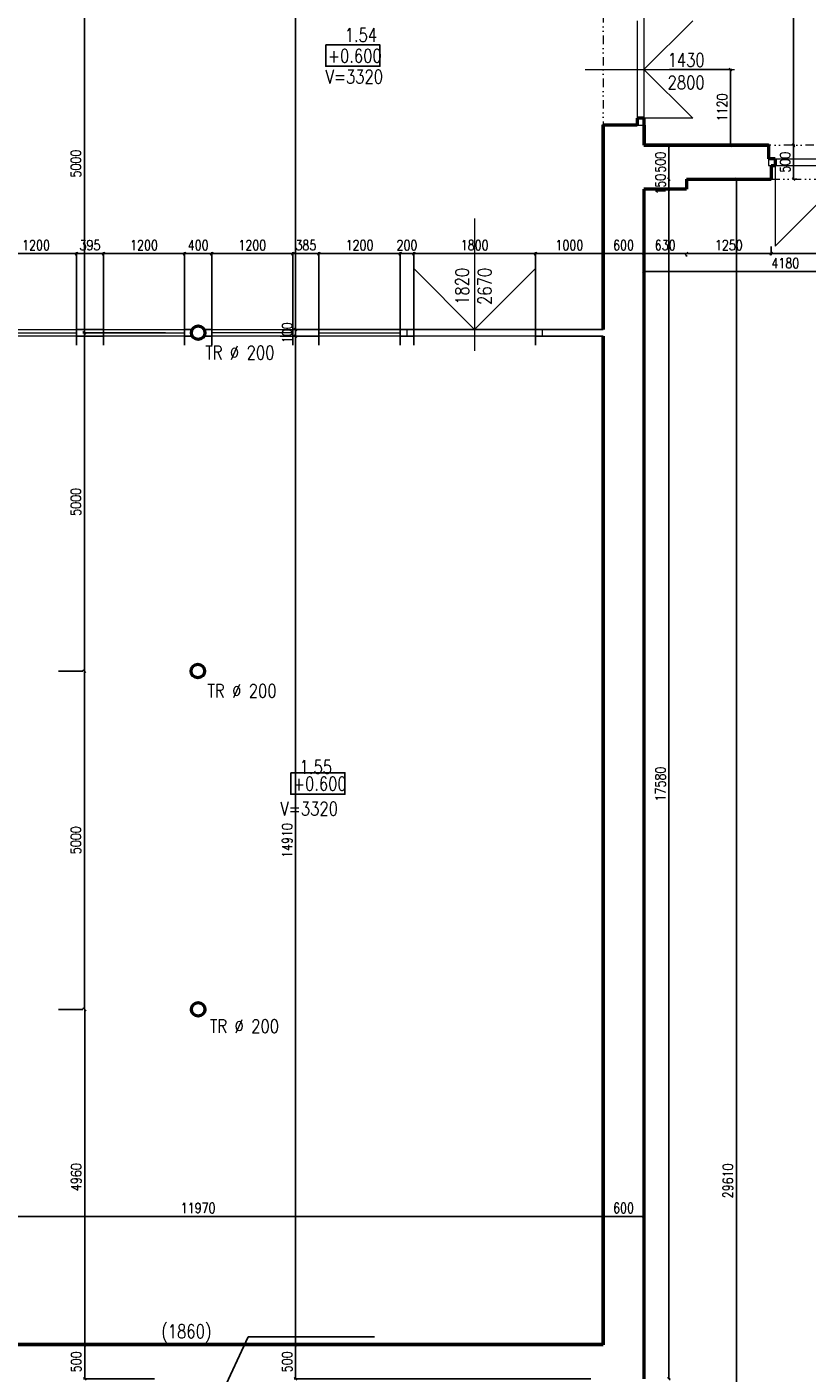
# Model space of a CAD drawing. Header units: millimetres. Extents: x -238874 to 551972, y -298952 to 658415.
# Tile 123 of 256: x 43834 to 55359, y 57234 to 77130. Entities that reach past the tile are written whole.
import ezdxf

# ---------------------------------------------------------------- set-up
doc = ezdxf.new("R2010")
doc.units = ezdxf.units.MM
doc.header["$LTSCALE"] = 20
doc.linetypes.add('DIVIDE2', pattern=[15.875, 6.35, -3.175, 0, -3.175, 0, -3.175])
for name, color, linetype in [('ALP', 141, 'Continuous'), ('CZ', 255, 'Continuous'), ('KOTY', 8, 'Continuous')]:
    doc.layers.add(name, color=color, linetype=linetype)
doc.layers.add('NOSNÉ', color=8, linetype='Continuous', lineweight=50)
doc.layers.add('PRUCHODY', color=7, linetype='Continuous', lineweight=18)
doc.styles.add('SIMPLEX', font='SIMPLEX.shx', dxfattribs={"width": 0.8, "bigfont": 'CAD13.shx'})
doc.styles.get("Standard").update_dxf_attribs({"font": 'simplex.shx', "width": 0.8})
doc.dimstyles.new('CKA', dxfattribs={"dimtxt": 200, "dimasz": 40, "dimexe": 20, "dimexo": 0.2, "dimgap": 50, "dimtad": 1, "dimdec": 0, "dimrnd": 1, "dimzin": 0, "dimdsep": 46, "dimtxsty": 'Standard', "dimblk1": 'OBLIQUE', "dimblk2": 'OBLIQUE', "dimsah": 1, "dimcen": 0.09, "dimclrd": 253, "dimclre": 253, "dimclrt": 253, "dimadec": 0, "dimazin": 0, "dimtfac": 1, "dimtdec": 0, "dimtix": 1, "dimtmove": 2, "dimatfit": 3, "dimfxl": 1, "dimtolj": 1, "dimtzin": 0, "dimarcsym": 0})

# ---------------------------------------------------------------- blocks, each defined once
blk = doc.blocks.new('_OBLIQUE')
at = {"color": 0, "linetype": 'ByBlock'}
blk.add_line((-0.5, -0.5), (0.5, 0.5), dxfattribs=at)
blk = doc.blocks.new('*D706')
at = {"layer": 'DEFPOINTS', "color": 0, "transparency": 16777216}
for p in [(47955, 72560), (47803, 57650), (52348, 57650)]:
    blk.add_point(p, dxfattribs=at)
at = {"layer": 'KOTY', "lineweight": -2, "transparency": 16777216}
for p, q in [((47803, 72560), (47803, 57650)), ((51967, 57650), (47783, 57650))]:
    blk.add_line(p, q, dxfattribs=at)
at = {"layer": 'KOTY', "lineweight": -2, "transparency": 16777216, "xscale": 40, "yscale": 40, "zscale": 40}
for p, rotation in [((47803, 72560), 90), ((47803, 57650), 270)]:
    blk.add_blockref('_OBLIQUE', p, dxfattribs=dict(at, rotation=rotation))
at = {"layer": 'KOTY', "transparency": 16777216, "insert": (47678, 65105), "char_height": 150, "attachment_point": 5, "rotation": 90, "style": 'SIMPLEX'}
blk.add_mtext('\\A1;14910', dxfattribs=at)
blk = doc.blocks.new('*D707')
at = {"layer": 'DEFPOINTS', "color": 0, "transparency": 16777216}
for p in [(44682, 67610), (44682, 62610), (44682, 62610)]:
    blk.add_point(p, dxfattribs=at)
at = {"layer": 'KOTY', "lineweight": -2, "transparency": 16777216}
for p, q in [((44682, 67610), (44682, 62610)), ((44301, 62610), (44662, 62610))]:
    blk.add_line(p, q, dxfattribs=at)
at = {"layer": 'KOTY', "lineweight": -2, "transparency": 16777216, "xscale": 40, "yscale": 40, "zscale": 40}
for p, rotation in [((44682, 67610), 90), ((44682, 62610), 270)]:
    blk.add_blockref('_OBLIQUE', p, dxfattribs=dict(at, rotation=rotation))
at = {"layer": 'KOTY', "transparency": 16777216, "insert": (44557, 65110), "char_height": 150, "attachment_point": 5, "rotation": 90, "style": 'SIMPLEX'}
blk.add_mtext('\\A1;5000', dxfattribs=at)
blk = doc.blocks.new('*D708')
at = {"layer": 'DEFPOINTS', "color": 0, "transparency": 16777216}
for p in [(53578, 74730), (52948, 57150), (53319, 57150)]:
    blk.add_point(p, dxfattribs=at)
at = {"layer": 'KOTY', "lineweight": -2, "transparency": 16777216}
for p, q in [((53319, 74730), (53319, 57150)), ((53329, 57150), (53339, 57150))]:
    blk.add_line(p, q, dxfattribs=at)
at = {"layer": 'KOTY', "lineweight": -2, "transparency": 16777216, "xscale": 40, "yscale": 40, "zscale": 40}
for p, rotation in [((53319, 74730), 90), ((53319, 57150), 270)]:
    blk.add_blockref('_OBLIQUE', p, dxfattribs=dict(at, rotation=rotation))
at = {"layer": 'KOTY', "transparency": 16777216, "insert": (53194, 65940), "char_height": 150, "attachment_point": 5, "rotation": 90, "style": 'SIMPLEX'}
blk.add_mtext('\\A1;17580', dxfattribs=at)
blk = doc.blocks.new('*D711')
at = {"layer": 'DEFPOINTS', "color": 0, "transparency": 16777216}
for p in [(52948, 73514), (52948, 73514), (57128, 63254)]:
    blk.add_point(p, dxfattribs=at)
at = {"layer": 'KOTY', "lineweight": -2, "transparency": 16777216}
for p, q in [((57128, 73514), (52948, 73514)), ((52948, 73134), (52948, 73494))]:
    blk.add_line(p, q, dxfattribs=at)
at = {"layer": 'KOTY', "lineweight": -2, "transparency": 16777216, "xscale": 40, "yscale": 40, "zscale": 40, "rotation": 180}
blk.add_blockref('_OBLIQUE', (52948, 73514), dxfattribs=at)
at = {"layer": 'KOTY', "lineweight": -2, "transparency": 16777216, "xscale": 40, "yscale": 40, "zscale": 40}
blk.add_blockref('_OBLIQUE', (57128, 73514), dxfattribs=at)
at = {"layer": 'KOTY', "transparency": 16777216, "insert": (55038, 73639), "char_height": 150, "attachment_point": 5, "style": 'SIMPLEX'}
blk.add_mtext('\\A1;4180', dxfattribs=at)
blk = doc.blocks.new('*D716')
at = {"layer": 'DEFPOINTS', "color": 0, "transparency": 16777216}
for p in [(53643, 74880), (53643, 45270), (54315, 45270)]:
    blk.add_point(p, dxfattribs=at)
at = {"layer": 'KOTY', "lineweight": -2, "transparency": 16777216}
for p, q in [((54315, 74880), (54315, 45270)), ((54024, 45270), (54335, 45270))]:
    blk.add_line(p, q, dxfattribs=at)
at = {"layer": 'KOTY', "lineweight": -2, "transparency": 16777216, "xscale": 40, "yscale": 40, "zscale": 40}
for p, rotation in [((54315, 74880), 90), ((54315, 45270), 270)]:
    blk.add_blockref('_OBLIQUE', p, dxfattribs=dict(at, rotation=rotation))
at = {"layer": 'KOTY', "transparency": 16777216, "insert": (54190, 60075), "char_height": 150, "attachment_point": 5, "rotation": 90, "style": 'SIMPLEX'}
blk.add_mtext('\\A1;29610', dxfattribs=at)
blk = doc.blocks.new('*D721')
at = {"layer": 'DEFPOINTS', "color": 0, "transparency": 16777216}
for p in [(52348, 57650), (47803, 57150), (52548, 57150)]:
    blk.add_point(p, dxfattribs=at)
at = {"layer": 'KOTY', "lineweight": -2, "transparency": 16777216}
for p, q in [((47803, 57650), (47803, 57150)), ((52167, 57150), (47783, 57150))]:
    blk.add_line(p, q, dxfattribs=at)
at = {"layer": 'KOTY', "lineweight": -2, "transparency": 16777216, "xscale": 40, "yscale": 40, "zscale": 40}
for p, rotation in [((47803, 57650), 90), ((47803, 57150), 270)]:
    blk.add_blockref('_OBLIQUE', p, dxfattribs=dict(at, rotation=rotation))
at = {"layer": 'KOTY', "transparency": 16777216, "insert": (47678, 57400), "char_height": 150, "attachment_point": 5, "rotation": 90, "style": 'SIMPLEX'}
blk.add_mtext('\\A1;500', dxfattribs=at)
blk = doc.blocks.new('*D733')
at = {"layer": 'DEFPOINTS', "color": 0, "transparency": 16777216}
for p in [(52348, 59549), (40378, 57650), (52348, 57650)]:
    blk.add_point(p, dxfattribs=at)
at = {"layer": 'KOTY', "lineweight": -2, "transparency": 16777216}
for p, q in [((40378, 59549), (52348, 59549)), ((52348, 58031), (52348, 59569))]:
    blk.add_line(p, q, dxfattribs=at)
at = {"layer": 'KOTY', "lineweight": -2, "transparency": 16777216, "xscale": 40, "yscale": 40, "zscale": 40, "rotation": 180}
blk.add_blockref('_OBLIQUE', (40378, 59549), dxfattribs=at)
at = {"layer": 'KOTY', "lineweight": -2, "transparency": 16777216, "xscale": 40, "yscale": 40, "zscale": 40}
blk.add_blockref('_OBLIQUE', (52348, 59549), dxfattribs=at)
at = {"layer": 'KOTY', "transparency": 16777216, "insert": (46363, 59674), "char_height": 150, "attachment_point": 5, "style": 'SIMPLEX'}
blk.add_mtext('\\A1;11970', dxfattribs=at)
blk = doc.blocks.new('*D816')
at = {"layer": 'DEFPOINTS', "color": 0, "transparency": 16777216}
for p in [(46363, 62610), (44687, 57650), (46363, 57650)]:
    blk.add_point(p, dxfattribs=at)
at = {"layer": 'KOTY', "lineweight": -2, "transparency": 16777216}
for p, q in [((44687, 62610), (44687, 57650)), ((45982, 57650), (44667, 57650))]:
    blk.add_line(p, q, dxfattribs=at)
at = {"layer": 'KOTY', "lineweight": -2, "transparency": 16777216, "xscale": 40, "yscale": 40, "zscale": 40}
for p, rotation in [((44687, 62610), 90), ((44687, 57650), 270)]:
    blk.add_blockref('_OBLIQUE', p, dxfattribs=dict(at, rotation=rotation))
at = {"layer": 'KOTY', "transparency": 16777216, "insert": (44562, 60130), "char_height": 150, "attachment_point": 5, "rotation": 90, "style": 'SIMPLEX'}
blk.add_mtext('\\A1;4960', dxfattribs=at)
blk = doc.blocks.new('*D817')
at = {"layer": 'DEFPOINTS', "color": 0, "transparency": 16777216}
for p in [(46363, 57650), (44687, 57150), (46098, 57150)]:
    blk.add_point(p, dxfattribs=at)
at = {"layer": 'KOTY', "lineweight": -2, "transparency": 16777216}
for p, q in [((44687, 57650), (44687, 57150)), ((45717, 57150), (44667, 57150))]:
    blk.add_line(p, q, dxfattribs=at)
at = {"layer": 'KOTY', "lineweight": -2, "transparency": 16777216, "xscale": 40, "yscale": 40, "zscale": 40}
for p, rotation in [((44687, 57650), 90), ((44687, 57150), 270)]:
    blk.add_blockref('_OBLIQUE', p, dxfattribs=dict(at, rotation=rotation))
at = {"layer": 'KOTY', "transparency": 16777216, "insert": (44562, 57400), "char_height": 150, "attachment_point": 5, "rotation": 90, "style": 'SIMPLEX'}
blk.add_mtext('\\A1;500', dxfattribs=at)
blk = doc.blocks.new('*D887')
at = {"layer": 'DEFPOINTS', "color": 0, "transparency": 16777216}
for p in [(52948, 59549), (52948, 59549), (52348, 57650)]:
    blk.add_point(p, dxfattribs=at)
at = {"layer": 'KOTY', "lineweight": -2, "transparency": 16777216}
for p, q in [((52948, 59930), (52948, 59569)), ((52348, 59549), (52948, 59549))]:
    blk.add_line(p, q, dxfattribs=at)
at = {"layer": 'KOTY', "lineweight": -2, "transparency": 16777216, "xscale": 40, "yscale": 40, "zscale": 40, "rotation": 180}
blk.add_blockref('_OBLIQUE', (52348, 59549), dxfattribs=at)
at = {"layer": 'KOTY', "lineweight": -2, "transparency": 16777216, "xscale": 40, "yscale": 40, "zscale": 40}
blk.add_blockref('_OBLIQUE', (52948, 59549), dxfattribs=at)
at = {"layer": 'KOTY', "transparency": 16777216, "insert": (52648, 59674), "char_height": 150, "attachment_point": 5, "style": 'SIMPLEX'}
blk.add_mtext('\\A1;600', dxfattribs=at)
blk = doc.blocks.new('*D919')
at = {"layer": 'DEFPOINTS', "color": 0, "transparency": 16777216}
for p in [(49548, 73779), (49548, 72046), (51348, 72046)]:
    blk.add_point(p, dxfattribs=at)
at = {"layer": 'KOTY', "lineweight": -2, "transparency": 16777216}
for p, q in [((49548, 72427), (49548, 73799)), ((51348, 73779), (49548, 73779))]:
    blk.add_line(p, q, dxfattribs=at)
at = {"layer": 'KOTY', "lineweight": -2, "transparency": 16777216, "xscale": 40, "yscale": 40, "zscale": 40, "rotation": 180}
blk.add_blockref('_OBLIQUE', (49548, 73779), dxfattribs=at)
at = {"layer": 'KOTY', "lineweight": -2, "transparency": 16777216, "xscale": 40, "yscale": 40, "zscale": 40}
blk.add_blockref('_OBLIQUE', (51348, 73779), dxfattribs=at)
at = {"layer": 'KOTY', "transparency": 16777216, "insert": (50448, 73904), "char_height": 150, "attachment_point": 5, "style": 'SIMPLEX'}
blk.add_mtext('\\A1;1800', dxfattribs=at)
blk = doc.blocks.new('*D924')
at = {"layer": 'DEFPOINTS', "color": 0, "transparency": 16777216}
for p in [(52348, 82570), (47803, 72660), (52348, 72660)]:
    blk.add_point(p, dxfattribs=at)
at = {"layer": 'KOTY', "lineweight": -2, "transparency": 16777216}
for p, q in [((47803, 82570), (47803, 72660)), ((51967, 72660), (47783, 72660))]:
    blk.add_line(p, q, dxfattribs=at)
at = {"layer": 'KOTY', "lineweight": -2, "transparency": 16777216, "xscale": 40, "yscale": 40, "zscale": 40}
for p, rotation in [((47803, 82570), 90), ((47803, 72660), 270)]:
    blk.add_blockref('_OBLIQUE', p, dxfattribs=dict(at, rotation=rotation))
at = {"layer": 'KOTY', "transparency": 16777216, "insert": (47678, 77615), "char_height": 150, "attachment_point": 5, "rotation": 90, "style": 'SIMPLEX'}
blk.add_mtext('\\A1;9910', dxfattribs=at)
blk = doc.blocks.new('*D925')
at = {"layer": 'DEFPOINTS', "color": 0, "transparency": 16777216}
for p in [(52348, 72660), (47803, 72560), (47955, 72560)]:
    blk.add_point(p, dxfattribs=at)
at = {"layer": 'KOTY', "lineweight": -2, "transparency": 16777216}
for p, q in [((47803, 72660), (47803, 72700)), ((47803, 72660), (47803, 72560)), ((47575, 72560), (47783, 72560)), ((47803, 72560), (47803, 72520))]:
    blk.add_line(p, q, dxfattribs=at)
at = {"layer": 'KOTY', "lineweight": -2, "transparency": 16777216, "xscale": 40, "yscale": 40, "zscale": 40}
for p, rotation in [((47803, 72660), 270), ((47803, 72560), 90)]:
    blk.add_blockref('_OBLIQUE', p, dxfattribs=dict(at, rotation=rotation))
at = {"layer": 'KOTY', "transparency": 16777216, "insert": (47678, 72610), "char_height": 150, "attachment_point": 5, "rotation": 90, "style": 'SIMPLEX'}
blk.add_mtext('\\A1;100', dxfattribs=at)
blk = doc.blocks.new('*D947')
at = {"layer": 'DEFPOINTS', "color": 0, "transparency": 16777216}
for p in [(49348, 73779), (49348, 72046), (49548, 72046)]:
    blk.add_point(p, dxfattribs=at)
at = {"layer": 'KOTY', "lineweight": -2, "transparency": 16777216}
for p, q in [((49348, 73779), (49308, 73779)), ((49348, 72427), (49348, 73799)), ((49548, 73779), (49348, 73779)), ((49548, 73779), (49588, 73779))]:
    blk.add_line(p, q, dxfattribs=at)
at = {"layer": 'KOTY', "lineweight": -2, "transparency": 16777216, "xscale": 40, "yscale": 40, "zscale": 40}
blk.add_blockref('_OBLIQUE', (49348, 73779), dxfattribs=at)
at = {"layer": 'KOTY', "lineweight": -2, "transparency": 16777216, "xscale": 40, "yscale": 40, "zscale": 40, "rotation": 180}
blk.add_blockref('_OBLIQUE', (49548, 73779), dxfattribs=at)
at = {"layer": 'KOTY', "transparency": 16777216, "insert": (49448, 73904), "char_height": 150, "attachment_point": 5, "style": 'SIMPLEX'}
blk.add_mtext('\\A1;200', dxfattribs=at)
blk = doc.blocks.new('*D948')
at = {"layer": 'DEFPOINTS', "color": 0, "transparency": 16777216}
for p in [(48148, 73779), (48148, 72046), (49348, 72046)]:
    blk.add_point(p, dxfattribs=at)
at = {"layer": 'KOTY', "lineweight": -2, "transparency": 16777216}
for p, q in [((48148, 72427), (48148, 73799)), ((49348, 73779), (48148, 73779))]:
    blk.add_line(p, q, dxfattribs=at)
at = {"layer": 'KOTY', "lineweight": -2, "transparency": 16777216, "xscale": 40, "yscale": 40, "zscale": 40, "rotation": 180}
blk.add_blockref('_OBLIQUE', (48148, 73779), dxfattribs=at)
at = {"layer": 'KOTY', "lineweight": -2, "transparency": 16777216, "xscale": 40, "yscale": 40, "zscale": 40}
blk.add_blockref('_OBLIQUE', (49348, 73779), dxfattribs=at)
at = {"layer": 'KOTY', "transparency": 16777216, "insert": (48748, 73904), "char_height": 150, "attachment_point": 5, "style": 'SIMPLEX'}
blk.add_mtext('\\A1;1200', dxfattribs=at)
blk = doc.blocks.new('*D949')
at = {"layer": 'DEFPOINTS', "color": 0, "transparency": 16777216}
for p in [(47763, 73779), (47763, 72046), (48148, 72046)]:
    blk.add_point(p, dxfattribs=at)
at = {"layer": 'KOTY', "lineweight": -2, "transparency": 16777216}
for p, q in [((47763, 73779), (47723, 73779)), ((47763, 72427), (47763, 73799)), ((48148, 73779), (47763, 73779)), ((48148, 73779), (48188, 73779))]:
    blk.add_line(p, q, dxfattribs=at)
at = {"layer": 'KOTY', "lineweight": -2, "transparency": 16777216, "xscale": 40, "yscale": 40, "zscale": 40}
blk.add_blockref('_OBLIQUE', (47763, 73779), dxfattribs=at)
at = {"layer": 'KOTY', "lineweight": -2, "transparency": 16777216, "xscale": 40, "yscale": 40, "zscale": 40, "rotation": 180}
blk.add_blockref('_OBLIQUE', (48148, 73779), dxfattribs=at)
at = {"layer": 'KOTY', "transparency": 16777216, "insert": (47955, 73904), "char_height": 150, "attachment_point": 5, "style": 'SIMPLEX'}
blk.add_mtext('\\A1;385', dxfattribs=at)
blk = doc.blocks.new('*D950')
at = {"layer": 'DEFPOINTS', "color": 0, "transparency": 16777216}
for p in [(46563, 73779), (46563, 72046), (47763, 72046)]:
    blk.add_point(p, dxfattribs=at)
at = {"layer": 'KOTY', "lineweight": -2, "transparency": 16777216}
for p, q in [((46563, 72427), (46563, 73799)), ((47763, 73779), (46563, 73779))]:
    blk.add_line(p, q, dxfattribs=at)
at = {"layer": 'KOTY', "lineweight": -2, "transparency": 16777216, "xscale": 40, "yscale": 40, "zscale": 40, "rotation": 180}
blk.add_blockref('_OBLIQUE', (46563, 73779), dxfattribs=at)
at = {"layer": 'KOTY', "lineweight": -2, "transparency": 16777216, "xscale": 40, "yscale": 40, "zscale": 40}
blk.add_blockref('_OBLIQUE', (47763, 73779), dxfattribs=at)
at = {"layer": 'KOTY', "transparency": 16777216, "insert": (47163, 73904), "char_height": 150, "attachment_point": 5, "style": 'SIMPLEX'}
blk.add_mtext('\\A1;1200', dxfattribs=at)
blk = doc.blocks.new('*D951')
at = {"layer": 'DEFPOINTS', "color": 0, "transparency": 16777216}
for p in [(46163, 73779), (46163, 72046), (46563, 72046)]:
    blk.add_point(p, dxfattribs=at)
at = {"layer": 'KOTY', "lineweight": -2, "transparency": 16777216}
for p, q in [((46163, 73779), (46123, 73779)), ((46163, 72427), (46163, 73799)), ((46563, 73779), (46163, 73779)), ((46563, 73779), (46603, 73779))]:
    blk.add_line(p, q, dxfattribs=at)
at = {"layer": 'KOTY', "lineweight": -2, "transparency": 16777216, "xscale": 40, "yscale": 40, "zscale": 40}
blk.add_blockref('_OBLIQUE', (46163, 73779), dxfattribs=at)
at = {"layer": 'KOTY', "lineweight": -2, "transparency": 16777216, "xscale": 40, "yscale": 40, "zscale": 40, "rotation": 180}
blk.add_blockref('_OBLIQUE', (46563, 73779), dxfattribs=at)
at = {"layer": 'KOTY', "transparency": 16777216, "insert": (46363, 73904), "char_height": 150, "attachment_point": 5, "style": 'SIMPLEX'}
blk.add_mtext('\\A1;400', dxfattribs=at)
blk = doc.blocks.new('*D952')
at = {"layer": 'DEFPOINTS', "color": 0, "transparency": 16777216}
for p in [(44963, 73779), (44963, 72046), (46163, 72046)]:
    blk.add_point(p, dxfattribs=at)
at = {"layer": 'KOTY', "lineweight": -2, "transparency": 16777216}
for p, q in [((44963, 72427), (44963, 73799)), ((46163, 73779), (44963, 73779))]:
    blk.add_line(p, q, dxfattribs=at)
at = {"layer": 'KOTY', "lineweight": -2, "transparency": 16777216, "xscale": 40, "yscale": 40, "zscale": 40, "rotation": 180}
blk.add_blockref('_OBLIQUE', (44963, 73779), dxfattribs=at)
at = {"layer": 'KOTY', "lineweight": -2, "transparency": 16777216, "xscale": 40, "yscale": 40, "zscale": 40}
blk.add_blockref('_OBLIQUE', (46163, 73779), dxfattribs=at)
at = {"layer": 'KOTY', "transparency": 16777216, "insert": (45563, 73904), "char_height": 150, "attachment_point": 5, "style": 'SIMPLEX'}
blk.add_mtext('\\A1;1200', dxfattribs=at)
blk = doc.blocks.new('*D953')
at = {"layer": 'DEFPOINTS', "color": 0, "transparency": 16777216}
for p in [(44568, 73779), (44568, 72046), (44963, 72046)]:
    blk.add_point(p, dxfattribs=at)
at = {"layer": 'KOTY', "lineweight": -2, "transparency": 16777216}
for p, q in [((44568, 73779), (44528, 73779)), ((44568, 72427), (44568, 73799)), ((44963, 73779), (44568, 73779)), ((44963, 73779), (45003, 73779))]:
    blk.add_line(p, q, dxfattribs=at)
at = {"layer": 'KOTY', "lineweight": -2, "transparency": 16777216, "xscale": 40, "yscale": 40, "zscale": 40}
blk.add_blockref('_OBLIQUE', (44568, 73779), dxfattribs=at)
at = {"layer": 'KOTY', "lineweight": -2, "transparency": 16777216, "xscale": 40, "yscale": 40, "zscale": 40, "rotation": 180}
blk.add_blockref('_OBLIQUE', (44963, 73779), dxfattribs=at)
at = {"layer": 'KOTY', "transparency": 16777216, "insert": (44765, 73904), "char_height": 150, "attachment_point": 5, "style": 'SIMPLEX'}
blk.add_mtext('\\A1;395', dxfattribs=at)
blk = doc.blocks.new('*D954')
at = {"layer": 'DEFPOINTS', "color": 0, "transparency": 16777216}
for p in [(43368, 73779), (43368, 72046), (44568, 72046)]:
    blk.add_point(p, dxfattribs=at)
at = {"layer": 'KOTY', "lineweight": -2, "transparency": 16777216}
for p, q in [((43368, 72427), (43368, 73799)), ((44568, 73779), (43368, 73779))]:
    blk.add_line(p, q, dxfattribs=at)
at = {"layer": 'KOTY', "lineweight": -2, "transparency": 16777216, "xscale": 40, "yscale": 40, "zscale": 40, "rotation": 180}
blk.add_blockref('_OBLIQUE', (43368, 73779), dxfattribs=at)
at = {"layer": 'KOTY', "lineweight": -2, "transparency": 16777216, "xscale": 40, "yscale": 40, "zscale": 40}
blk.add_blockref('_OBLIQUE', (44568, 73779), dxfattribs=at)
at = {"layer": 'KOTY', "transparency": 16777216, "insert": (43968, 73904), "char_height": 150, "attachment_point": 5, "style": 'SIMPLEX'}
blk.add_mtext('\\A1;1200', dxfattribs=at)
blk = doc.blocks.new('*D956')
at = {"layer": 'DEFPOINTS', "color": 0, "transparency": 16777216}
for p in [(44682, 77610), (44682, 72610), (46263, 72610)]:
    blk.add_point(p, dxfattribs=at)
at = {"layer": 'KOTY', "lineweight": -2, "transparency": 16777216}
for p, q in [((44682, 77610), (44682, 72610)), ((45882, 72610), (44662, 72610))]:
    blk.add_line(p, q, dxfattribs=at)
at = {"layer": 'KOTY', "lineweight": -2, "transparency": 16777216, "xscale": 40, "yscale": 40, "zscale": 40}
for p, rotation in [((44682, 77610), 90), ((44682, 72610), 270)]:
    blk.add_blockref('_OBLIQUE', p, dxfattribs=dict(at, rotation=rotation))
at = {"layer": 'KOTY', "transparency": 16777216, "insert": (44557, 75110), "char_height": 150, "attachment_point": 5, "rotation": 90, "style": 'SIMPLEX'}
blk.add_mtext('\\A1;5000', dxfattribs=at)
blk = doc.blocks.new('*D957')
at = {"layer": 'DEFPOINTS', "color": 0, "transparency": 16777216}
for p in [(46263, 72610), (44682, 67610), (44682, 67610)]:
    blk.add_point(p, dxfattribs=at)
at = {"layer": 'KOTY', "lineweight": -2, "transparency": 16777216}
for p, q in [((44682, 72610), (44682, 67610)), ((44301, 67610), (44662, 67610))]:
    blk.add_line(p, q, dxfattribs=at)
at = {"layer": 'KOTY', "lineweight": -2, "transparency": 16777216, "xscale": 40, "yscale": 40, "zscale": 40}
for p, rotation in [((44682, 72610), 90), ((44682, 67610), 270)]:
    blk.add_blockref('_OBLIQUE', p, dxfattribs=dict(at, rotation=rotation))
at = {"layer": 'KOTY', "transparency": 16777216, "insert": (44557, 70110), "char_height": 150, "attachment_point": 5, "rotation": 90, "style": 'SIMPLEX'}
blk.add_mtext('\\A1;5000', dxfattribs=at)
blk = doc.blocks.new('*D1035')
at = {"layer": 'DEFPOINTS', "color": 0, "transparency": 16777216}
for p in [(53218, 82570), (54788, 75380), (55160, 75380)]:
    blk.add_point(p, dxfattribs=at)
at = {"layer": 'KOTY', "lineweight": -2, "transparency": 16777216}
for p, q in [((55160, 82570), (55160, 75380)), ((55169, 75380), (55180, 75380))]:
    blk.add_line(p, q, dxfattribs=at)
at = {"layer": 'KOTY', "lineweight": -2, "transparency": 16777216, "xscale": 40, "yscale": 40, "zscale": 40}
for p, rotation in [((55160, 82570), 90), ((55160, 75380), 270)]:
    blk.add_blockref('_OBLIQUE', p, dxfattribs=dict(at, rotation=rotation))
at = {"layer": 'KOTY', "transparency": 16777216, "insert": (55035, 78975), "char_height": 150, "attachment_point": 5, "rotation": 90, "style": 'SIMPLEX'}
blk.add_mtext('\\A1;7190', dxfattribs=at)
blk = doc.blocks.new('*D1046')
at = {"layer": 'DEFPOINTS', "color": 0, "transparency": 16777216}
for p in [(51348, 73779), (52348, 73779), (51348, 72046)]:
    blk.add_point(p, dxfattribs=at)
at = {"layer": 'KOTY', "lineweight": -2, "transparency": 16777216}
for p, q in [((51348, 72427), (51348, 73799)), ((52348, 73779), (51348, 73779))]:
    blk.add_line(p, q, dxfattribs=at)
at = {"layer": 'KOTY', "lineweight": -2, "transparency": 16777216, "xscale": 40, "yscale": 40, "zscale": 40, "rotation": 180}
blk.add_blockref('_OBLIQUE', (51348, 73779), dxfattribs=at)
at = {"layer": 'KOTY', "lineweight": -2, "transparency": 16777216, "xscale": 40, "yscale": 40, "zscale": 40}
blk.add_blockref('_OBLIQUE', (52348, 73779), dxfattribs=at)
at = {"layer": 'KOTY', "transparency": 16777216, "insert": (51848, 73904), "char_height": 150, "attachment_point": 5, "style": 'SIMPLEX'}
blk.add_mtext('\\A1;1000', dxfattribs=at)
blk = doc.blocks.new('*D1059')
at = {"layer": 'DEFPOINTS', "color": 0, "transparency": 16777216}
for p in [(54828, 74266), (57398, 74266), (54828, 73779)]:
    blk.add_point(p, dxfattribs=at)
at = {"layer": 'KOTY', "lineweight": -2, "transparency": 16777216}
for p, q in [((54828, 73885), (54828, 73759)), ((57398, 73779), (54828, 73779))]:
    blk.add_line(p, q, dxfattribs=at)
at = {"layer": 'KOTY', "lineweight": -2, "transparency": 16777216, "xscale": 40, "yscale": 40, "zscale": 40, "rotation": 180}
blk.add_blockref('_OBLIQUE', (54828, 73779), dxfattribs=at)
at = {"layer": 'KOTY', "lineweight": -2, "transparency": 16777216, "xscale": 40, "yscale": 40, "zscale": 40}
blk.add_blockref('_OBLIQUE', (57398, 73779), dxfattribs=at)
at = {"layer": 'KOTY', "transparency": 16777216, "insert": (56113, 73904), "char_height": 150, "attachment_point": 5, "style": 'SIMPLEX'}
blk.add_mtext('\\A1;2570', dxfattribs=at)
blk = doc.blocks.new('*D1061')
at = {"layer": 'DEFPOINTS', "color": 0, "transparency": 16777216}
for p in [(54828, 74266), (53578, 74116), (53578, 73779)]:
    blk.add_point(p, dxfattribs=at)
at = {"layer": 'KOTY', "lineweight": -2, "transparency": 16777216}
for p, q in [((54828, 73779), (53578, 73779)), ((53578, 73735), (53578, 73759))]:
    blk.add_line(p, q, dxfattribs=at)
at = {"layer": 'KOTY', "lineweight": -2, "transparency": 16777216, "xscale": 40, "yscale": 40, "zscale": 40, "rotation": 180}
blk.add_blockref('_OBLIQUE', (53578, 73779), dxfattribs=at)
at = {"layer": 'KOTY', "lineweight": -2, "transparency": 16777216, "xscale": 40, "yscale": 40, "zscale": 40}
blk.add_blockref('_OBLIQUE', (54828, 73779), dxfattribs=at)
at = {"layer": 'KOTY', "transparency": 16777216, "insert": (54203, 73904), "char_height": 150, "attachment_point": 5, "style": 'SIMPLEX'}
blk.add_mtext('\\A1;1250', dxfattribs=at)
blk = doc.blocks.new('*D1062')
at = {"layer": 'DEFPOINTS', "color": 0, "transparency": 16777216}
for p in [(53578, 74116), (52948, 73779), (52948, 73779)]:
    blk.add_point(p, dxfattribs=at)
at = {"layer": 'KOTY', "lineweight": -2, "transparency": 16777216}
for p, q in [((53578, 73779), (52948, 73779)), ((52948, 73398), (52948, 73759))]:
    blk.add_line(p, q, dxfattribs=at)
at = {"layer": 'KOTY', "lineweight": -2, "transparency": 16777216, "xscale": 40, "yscale": 40, "zscale": 40, "rotation": 180}
blk.add_blockref('_OBLIQUE', (52948, 73779), dxfattribs=at)
at = {"layer": 'KOTY', "lineweight": -2, "transparency": 16777216, "xscale": 40, "yscale": 40, "zscale": 40}
blk.add_blockref('_OBLIQUE', (53578, 73779), dxfattribs=at)
at = {"layer": 'KOTY', "transparency": 16777216, "insert": (53263, 73904), "char_height": 150, "attachment_point": 5, "style": 'SIMPLEX'}
blk.add_mtext('\\A1;630', dxfattribs=at)
blk = doc.blocks.new('*D1063')
at = {"layer": 'DEFPOINTS', "color": 0, "transparency": 16777216}
for p in [(52348, 73779), (52348, 73779), (52948, 73779)]:
    blk.add_point(p, dxfattribs=at)
at = {"layer": 'KOTY', "lineweight": -2, "transparency": 16777216}
for p, q in [((52348, 74159), (52348, 73799)), ((52948, 73779), (52348, 73779))]:
    blk.add_line(p, q, dxfattribs=at)
at = {"layer": 'KOTY', "lineweight": -2, "transparency": 16777216, "xscale": 40, "yscale": 40, "zscale": 40, "rotation": 180}
blk.add_blockref('_OBLIQUE', (52348, 73779), dxfattribs=at)
at = {"layer": 'KOTY', "lineweight": -2, "transparency": 16777216, "xscale": 40, "yscale": 40, "zscale": 40}
blk.add_blockref('_OBLIQUE', (52948, 73779), dxfattribs=at)
at = {"layer": 'KOTY', "transparency": 16777216, "insert": (52648, 73904), "char_height": 150, "attachment_point": 5, "style": 'SIMPLEX'}
blk.add_mtext('\\A1;600', dxfattribs=at)
blk = doc.blocks.new('*D1064')
at = {"layer": 'DEFPOINTS', "color": 0, "transparency": 16777216}
for p in [(54788, 75380), (54828, 74880), (55160, 74880)]:
    blk.add_point(p, dxfattribs=at)
at = {"layer": 'KOTY', "lineweight": -2, "transparency": 16777216}
for p, q in [((55160, 75380), (55160, 74880)), ((55209, 74880), (55180, 74880))]:
    blk.add_line(p, q, dxfattribs=at)
at = {"layer": 'KOTY', "lineweight": -2, "transparency": 16777216, "xscale": 40, "yscale": 40, "zscale": 40}
for p, rotation in [((55160, 75380), 90), ((55160, 74880), 270)]:
    blk.add_blockref('_OBLIQUE', p, dxfattribs=dict(at, rotation=rotation))
at = {"layer": 'KOTY', "transparency": 16777216, "insert": (55035, 75130), "char_height": 150, "attachment_point": 5, "rotation": 90, "style": 'SIMPLEX'}
blk.add_mtext('\\A1;500', dxfattribs=at)
blk = doc.blocks.new('*D1065')
at = {"layer": 'DEFPOINTS', "color": 0, "transparency": 16777216}
for p in [(52948, 76500), (54230, 76500), (52948, 75380)]:
    blk.add_point(p, dxfattribs=at)
at = {"layer": 'KOTY', "lineweight": -2, "transparency": 16777216}
for p, q in [((53329, 76500), (54250, 76500)), ((54230, 75380), (54230, 76500))]:
    blk.add_line(p, q, dxfattribs=at)
at = {"layer": 'KOTY', "lineweight": -2, "transparency": 16777216, "xscale": 40, "yscale": 40, "zscale": 40}
for p, rotation in [((54230, 76500), 90), ((54230, 75380), 270)]:
    blk.add_blockref('_OBLIQUE', p, dxfattribs=dict(at, rotation=rotation))
at = {"layer": 'KOTY', "transparency": 16777216, "insert": (54105, 75940), "char_height": 150, "attachment_point": 5, "rotation": 90, "style": 'SIMPLEX'}
blk.add_mtext('\\A1;1120', dxfattribs=at)
blk = doc.blocks.new('*D1066')
at = {"layer": 'DEFPOINTS', "color": 0, "transparency": 16777216}
for p in [(52968, 74880), (53319, 74730), (53578, 74730)]:
    blk.add_point(p, dxfattribs=at)
at = {"layer": 'KOTY', "lineweight": -2, "transparency": 16777216}
for p, q in [((53319, 74880), (53319, 74920)), ((53319, 74880), (53319, 74730)), ((53197, 74730), (53299, 74730)), ((53319, 74730), (53319, 74690))]:
    blk.add_line(p, q, dxfattribs=at)
at = {"layer": 'KOTY', "lineweight": -2, "transparency": 16777216, "xscale": 40, "yscale": 40, "zscale": 40}
for p, rotation in [((53319, 74880), 270), ((53319, 74730), 90)]:
    blk.add_blockref('_OBLIQUE', p, dxfattribs=dict(at, rotation=rotation))
at = {"layer": 'KOTY', "transparency": 16777216, "insert": (53194, 74805), "char_height": 150, "attachment_point": 5, "rotation": 90, "style": 'SIMPLEX'}
blk.add_mtext('\\A1;150', dxfattribs=at)
blk = doc.blocks.new('*D1067')
at = {"layer": 'DEFPOINTS', "color": 0, "transparency": 16777216}
for p in [(53319, 75380), (53578, 75380), (53578, 74880)]:
    blk.add_point(p, dxfattribs=at)
at = {"layer": 'KOTY', "lineweight": -2, "transparency": 16777216}
for p, q in [((53197, 75380), (53299, 75380)), ((53319, 74880), (53319, 75380))]:
    blk.add_line(p, q, dxfattribs=at)
at = {"layer": 'KOTY', "lineweight": -2, "transparency": 16777216, "xscale": 40, "yscale": 40, "zscale": 40}
for p, rotation in [((53319, 75380), 90), ((53319, 74880), 270)]:
    blk.add_blockref('_OBLIQUE', p, dxfattribs=dict(at, rotation=rotation))
at = {"layer": 'KOTY', "transparency": 16777216, "insert": (53194, 75130), "char_height": 150, "attachment_point": 5, "rotation": 90, "style": 'SIMPLEX'}
blk.add_mtext('\\A1;500', dxfattribs=at)

msp = doc.modelspace()

# ---------------------------------------------------------------- linework, layer by layer
at = {"layer": 'ALP'}
for p, q in [((44567.962, 72660.047), (44567.962, 72560.047)), ((44962.962, 72660.047), (44567.962, 72660.047)), ((44567.962, 72660.047), (44567.962, 72560.047)), ((44962.962, 72660.047), (44567.962, 72660.047)), ((44962.962, 72560.047), (44962.962, 72660.047)), ((44962.962, 72560.047), (44962.962, 72660.047)), ((46162.962, 72560.047), (46162.962, 72660.047)), ((46276.36, 72660.047), (46162.962, 72660.047)), ((46162.962, 72560.047), (46162.962, 72660.047)), ((46276.36, 72660.047), (46162.962, 72660.047)), ((46562.962, 72660.047), (46449.565, 72660.047)), ((46562.962, 72660.047), (46449.565, 72660.047)), ((46562.962, 72660.047), (46562.962, 72560.047)), ((46562.962, 72660.047), (46562.962, 72560.047)), ((47762.962, 72660.047), (47762.962, 72560.047)), ((48147.962, 72660.047), (47762.962, 72660.047)), ((47762.962, 72660.047), (47762.962, 72560.047)), ((48147.962, 72660.047), (47762.962, 72660.047)), ((48147.962, 72660.047), (48147.962, 72560.047)), ((48147.962, 72660.047), (48147.962, 72560.047)), ((49547.962, 72660.047), (49347.962, 72660.047)), ((49347.962, 72660.047), (49347.962, 72560.047)), ((49547.962, 72660.047), (49347.962, 72660.047)), ((49347.962, 72660.047), (49347.962, 72560.047)), ((49547.962, 72660.047), (49547.962, 72560.047)), ((49547.962, 72660.047), (49547.962, 72560.047)), ((51347.962, 72660.047), (51347.962, 72560.047)), ((52347.962, 72660.047), (51347.962, 72660.047)), ((52347.962, 72660.047), (51347.962, 72660.047)), ((51347.962, 72660.047), (51347.962, 72560.047)), ((44962.962, 72560.047), (44567.962, 72560.047)), ((44962.962, 72560.047), (44567.962, 72560.047)), ((46276.36, 72560.047), (46162.962, 72560.047)), ((46276.36, 72560.047), (46162.962, 72560.047)), ((46562.962, 72560.047), (46449.565, 72560.047)), ((46562.962, 72560.047), (46449.565, 72560.047)), ((48147.962, 72560.047), (47762.962, 72560.047)), ((48147.962, 72560.047), (47762.962, 72560.047)), ((49547.962, 72560.047), (49347.962, 72560.047)), ((49547.962, 72560.047), (49347.962, 72560.047)), ((52347.962, 72560.047), (51347.962, 72560.047)), ((52347.962, 72560.047), (51347.962, 72560.047))]:
    msp.add_line(p, q, dxfattribs=at)
at = {"layer": 'CZ', "color": 7}
for q in [(46713.721, 56930.047), (48969.636, 57768.249)]:
    msp.add_line((47104.005, 57768.249), q, dxfattribs=at)
for points in [[(48249.558, 76863.791), (49048.585, 76863.791), (49048.585, 76547.853), (48249.558, 76547.853)], [(47731.953, 66105.895), (48530.979, 66105.895), (48530.979, 65789.958), (47731.953, 65789.958)]]:
    msp.add_lwpolyline(points, close=True, dxfattribs=at)
at = {"layer": 'NOSNÉ'}
for p, q in [((52347.962, 75680.047), (52347.962, 74880.047)), ((52847.962, 75680.047), (52347.962, 75680.047)), ((52847.962, 75780.047), (52847.962, 75680.047)), ((52947.962, 75780.047), (52847.962, 75780.047)), ((52947.962, 75780.047), (52947.962, 75380.047)), ((52947.962, 75380.047), (54787.962, 75380.047)), ((54787.962, 75380.047), (54787.962, 75180.047)), ((54887.962, 75180.047), (54787.962, 75180.047)), ((54827.962, 75080.047), (54827.962, 74880.047)), ((54827.962, 75080.047), (54887.962, 75080.047)), ((54887.962, 75180.047), (54887.962, 75080.047)), ((52347.962, 74880.047), (52347.962, 72660.047)), ((53577.962, 74880.047), (53577.962, 74730.047)), ((53577.962, 74880.047), (54827.962, 74880.047)), ((53577.962, 74880.047), (53707.962, 74880.047)), ((52947.962, 74730.047), (52947.962, 57150.047)), ((53577.962, 74730.047), (52947.962, 74730.047)), ((52347.962, 72560.047), (52347.962, 57650.047)), ((52347.962, 57650.047), (43007.962, 57650.047))]:
    msp.add_line(p, q, dxfattribs=at)
for centre in [(46362.962, 72610.047), (46357.962, 67610.047), (46362.962, 62610.047)]:
    msp.add_circle(centre, 100, dxfattribs=at)
at = {"layer": 'PRUCHODY'}
for p, q in [((52947.962, 82570.047), (52947.962, 75380.047)), ((52847.962, 77220.047), (52847.962, 75780.047)), ((53672.962, 77220.047), (52947.962, 76500.047)), ((52081.845, 76500.047), (54287.962, 76500.047)), ((52947.962, 76500.047), (53672.962, 75780.047)), ((52327.962, 75680.047), (52327.962, 72660.047)), ((52347.962, 75680.047), (52327.962, 75680.047)), ((52847.962, 75680.047), (52947.962, 75680.047)), ((53672.962, 75780.047), (52947.962, 75780.047)), ((52947.962, 75680.047), (52967.962, 75680.047)), ((52967.962, 75680.047), (52967.962, 75400.047)), ((52967.962, 75400.047), (54787.962, 75400.047)), ((54787.962, 75400.047), (54787.962, 75380.047)), ((54787.962, 75180.047), (54787.962, 75080.047)), ((54787.962, 75080.047), (54827.962, 75080.047)), ((54887.962, 75180.047), (57267.962, 75180.047)), ((54887.962, 75180.047), (54887.962, 73890.047)), ((54887.962, 75080.047), (57267.962, 75080.047)), ((56077.962, 75080.047), (54887.962, 73890.047)), ((53577.962, 74880.047), (53707.962, 74880.047)), ((50447.962, 74297.098), (50447.962, 72344.364)), ((49547.962, 72660.047), (49547.962, 73560.047)), ((50447.962, 72660.047), (49547.962, 73560.047)), ((50447.962, 72660.047), (51347.962, 73560.047)), ((51347.962, 73560.047), (51347.962, 72660.047)), ((43367.962, 72660.047), (44567.962, 72660.047)), ((44962.962, 72660.047), (46162.962, 72660.047)), ((46562.962, 72660.047), (47762.962, 72660.047)), ((48147.962, 72660.047), (49347.962, 72660.047)), ((49447.962, 72660.047), (49447.962, 72560.047)), ((49547.962, 72660.047), (51347.962, 72660.047)), ((51447.962, 72660.047), (51447.962, 72560.047)), ((43367.962, 72610.047), (44567.962, 72610.047)), ((44567.962, 72560.047), (43367.962, 72560.047)), ((44962.962, 72610.047), (46162.962, 72610.047)), ((46162.962, 72560.047), (44962.962, 72560.047)), ((47762.962, 72610.047), (46562.962, 72610.047)), ((47762.962, 72560.047), (46562.962, 72560.047)), ((48147.962, 72610.047), (49347.962, 72610.047)), ((49347.962, 72560.047), (48147.962, 72560.047)), ((51347.962, 72560.047), (49547.962, 72560.047)), ((52327.962, 72560.047), (52327.962, 57670.047)), ((52327.962, 57670.047), (40397.962, 57670.047))]:
    msp.add_line(p, q, dxfattribs=at)
at = {"layer": 'PRUCHODY', "linetype": 'DIVIDE2'}
for p, q in [((52347.962, 77320.047), (52347.962, 75680.047)), ((57367.962, 75380.047), (54787.962, 75380.047)), ((54827.962, 74880.047), (57327.962, 74880.047))]:
    msp.add_line(p, q, dxfattribs=at)

# ---------------------------------------------------------------- texts
at = {"layer": 'CZ', "color": 7, "char_height": 200, "width": 1830.1, "attachment_point": 1}
for s, insert in [('1.54', (48527.605, 77109.776)), ('+0.600', (48280.394, 76801.969)), ('1430\\P2800', (53298.688, 76741.373)), ('V=3320', (48245.017, 76495.454)), ('TR %%c 200', (46469.089, 72416.918)), ('TR %%c 200', (46500.715, 67416.918)), ('1.55', (47861.453, 66290.341)), ('+0.600', (47762.788, 66044.073)), ('V=3320', (47578.866, 65676.019)), ('TR %%c 200', (46537.007, 62461.629)), ('(1860)', (45818.433, 57950.345))]:
    msp.add_mtext(s, dxfattribs=dict(at, insert=insert))
at = {"layer": 'CZ', "color": 7, "insert": (50164.06, 73020.833), "char_height": 200, "width": 1830.1, "attachment_point": 1, "rotation": 90}
msp.add_mtext('1820\\P2670', dxfattribs=at)

# ---------------------------------------------------------------- dimensions: what is measured, and where the dimension line sits
at = {"layer": 'KOTY'}
for base, p1, p2, angle, text, picture, middle in [((47803.004, 72660.047), (52347.962, 82570.047), (52347.962, 72660.047), 90, '9910', '*D924', (47678.004, 77615.047)), ((55159.818, 75380.047), (53217.962, 82570.047), (54787.962, 75380.047), 270, '7190', '*D1035', (55034.818, 78975.047)), ((44682.041, 72610.047), (44682.041, 77610.047), (46262.962, 72610.047), 270, '5000', '*D956', (44557.041, 75110.047)), ((54230.382, 76500.047), (52947.962, 75380.047), (52947.962, 76500.047), 270, '1120', '*D1065', (54105.382, 75940.047)), ((53319.199, 75380.047), (53577.962, 74880.047), (53577.962, 75380.047), 90, '500', '*D1067', (53194.199, 75130.047)), ((55159.818, 74880.047), (54787.962, 75380.047), (54827.962, 74880.047), 270, '500', '*D1064', (55034.818, 75130.047)), ((53319.199, 74730.047), (52967.962, 74880.047), (53577.962, 74730.047), 270, '150', '*D1066', (53194.199, 74805.047)), ((54314.706, 45270.047), (53642.962, 74880.047), (53642.962, 45270.047), 270, '29610', '*D716', (54189.706, 60075.047)), ((53319.199, 57150.047), (53577.962, 74730.047), (52947.962, 57150.047), 270, '17580', '*D708', (53194.199, 65940.047)), ((53577.962, 73778.582), (54827.962, 74266.046), (53577.962, 74116.046), 180, '1250', '*D1061', (54202.962, 73903.582)), ((54827.962, 73778.582), (57397.962, 74266.046), (54827.962, 74266.046), 180, '2570', '*D1059', (56112.962, 73903.582)), ((52347.962, 73778.582), (52947.962, 73778.582), (52347.962, 73778.582), 180, '600', '*D1063', (52647.962, 73903.582)), ((52947.962, 73778.582), (53577.962, 74116.046), (52947.962, 73778.582), 180, '630', '*D1062', (53262.962, 73903.582)), ((43367.962, 73778.582), (44567.962, 72046.046), (43367.962, 72046.046), 180, '1200', '*D954', (43967.962, 73903.582)), ((44567.962, 73778.582), (44962.962, 72046.046), (44567.962, 72046.046), 180, '395', '*D953', (44765.462, 73903.582)), ((44962.962, 73778.582), (46162.962, 72046.046), (44962.962, 72046.046), 180, '1200', '*D952', (45562.962, 73903.582)), ((46162.962, 73778.582), (46562.962, 72046.046), (46162.962, 72046.046), 180, '400', '*D951', (46362.962, 73903.582)), ((46562.962, 73778.582), (47762.962, 72046.046), (46562.962, 72046.046), 180, '1200', '*D950', (47162.962, 73903.582)), ((47762.962, 73778.582), (48147.962, 72046.046), (47762.962, 72046.046), 180, '385', '*D949', (47955.462, 73903.582)), ((48147.962, 73778.582), (49347.962, 72046.046), (48147.962, 72046.046), 180, '1200', '*D948', (48747.962, 73903.582)), ((49347.962, 73778.582), (49547.962, 72046.046), (49347.962, 72046.046), 180, '200', '*D947', (49447.962, 73903.582)), ((49547.962, 73778.582), (51347.962, 72046.046), (49547.962, 72046.046), 180, '1800', '*D919', (50447.962, 73903.582)), ((51347.962, 73778.582), (52347.962, 73778.582), (51347.962, 72046.046), 180, '1000', '*D1046', (51847.962, 73903.582)), ((44682.041, 67610.047), (46262.962, 72610.047), (44682.041, 67610.047), 270, '5000', '*D957', (44557.041, 70110.047)), ((47803.004, 72560.047), (52347.962, 72660.047), (47955.462, 72560.047), 90, '100', '*D925', (47678.004, 72610.047)), ((47803.004, 57650.047), (47955.462, 72560.047), (52347.962, 57650.047), 90, '14910', '*D706', (47678.004, 65105.047)), ((44682.041, 62610.047), (44682.041, 67610.047), (44682.041, 62610.047), 270, '5000', '*D707', (44557.041, 65110.047)), ((44686.895, 57650.047), (46362.962, 62610.047), (46362.962, 57650.047), 90, '4960', '*D816', (44561.895, 60130.047)), ((44686.895, 57150.047), (46362.962, 57650.047), (46097.962, 57150.047), 90, '500', '*D817', (44561.895, 57400.047)), ((47803.004, 57150.047), (52347.962, 57650.047), (52547.962, 57150.047), 90, '500', '*D721', (47678.004, 57400.047))]:
    dim = msp.add_linear_dim(base=base, p1=p1, p2=p2, angle=angle, text=text, dimstyle='CKA', override={"dimtxt": 150, "dimexo": 380.774374, "dimtxsty": 'SIMPLEX', "dimse1": 1, "dimclrd": 256, "dimclre": 256, "dimclrt": 256}, dxfattribs=at)
    dim.commit()
    dim.dimension.update_dxf_attribs({"geometry": picture, "text_midpoint": middle})
for base, p1, p2, text, picture, middle in [((52947.962, 73514.305), (57127.962, 63254.364), (52947.962, 73514.305), '4180', '*D711', (55037.962, 73639.305)), ((52947.962, 59549.492), (52347.962, 57650.047), (52947.962, 59549.492), '600', '*D887', (52647.962, 59674.492)), ((52347.962, 59549.492), (40377.962, 57650.047), (52347.962, 57650.047), '11970', '*D733', (46362.962, 59674.492))]:
    dim = msp.add_linear_dim(base=base, p1=p1, p2=p2, text=text, dimstyle='CKA', override={"dimtxt": 150, "dimexo": 380.774374, "dimtxsty": 'SIMPLEX', "dimse1": 1, "dimclrd": 256, "dimclre": 256, "dimclrt": 256}, dxfattribs=at)
    dim.commit()
    dim.dimension.update_dxf_attribs({"geometry": picture, "text_midpoint": middle})

doc.saveas('drawing.dxf')
